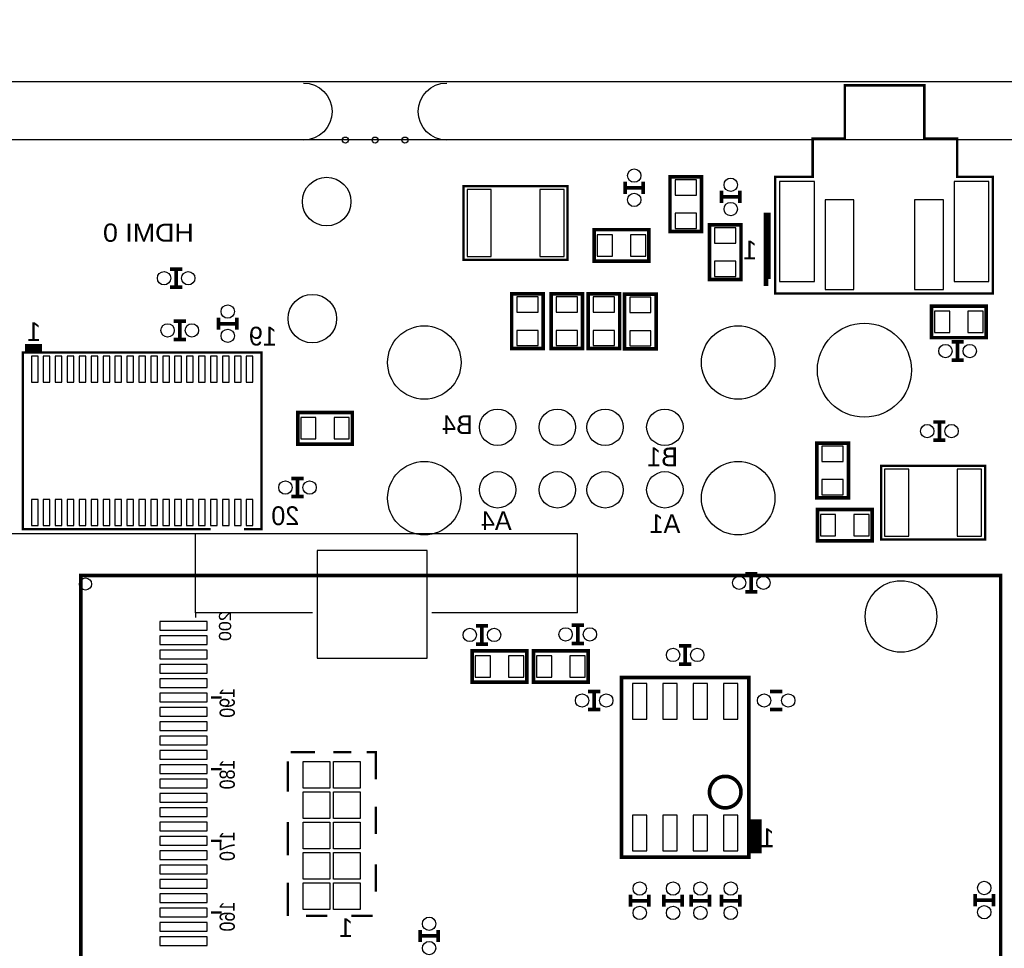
# Model space of a CAD drawing. Extents: x -11 to 131, y -42 to 220.
# Tile 6 of 8: x 34 to 75, y 71 to 110. Entities that reach past the tile are written whole.
import ezdxf
from ezdxf.enums import TextEntityAlignment as Align

# ---------------------------------------------------------------- set-up
doc = ezdxf.new("R2010")
doc.units = 0
for name, color, linetype in [('BOARD_GEOMETR_SILKSCREEN_BOTTO', 3, 'CONTINUOUS'), ('BOARD_GEOMETRY_OUTLINE', 4, 'CONTINUOUS'), ('PACKAGE_GEOMET_SILKSCREEN_BOTT', 5, 'CONTINUOUS'), ('PIN_BOTTOM', 6, 'CONTINUOUS')]:
    doc.layers.add(name, color=color, linetype=linetype)

msp = doc.modelspace()

# ---------------------------------------------------------------- linework, layer by layer
at = {"layer": 'BOARD_GEOMETR_SILKSCREEN_BOTTO', "const_width": 0.1524}
msp.add_lwpolyline([(36.2712, 86.741), (74.7776, 86.741), (74.7776, 19.177), (36.2712, 19.177)], close=True, dxfattribs=at)
at = {"layer": 'BOARD_GEOMETR_SILKSCREEN_BOTTO', "const_width": 0.1016}
for points in [[(45.060108, 79.350108), (46.076108, 79.350108)], [(46.838108, 79.350108), (47.600108, 79.350108)], [(48.616108, 78.207108), (48.616108, 79.350108), (48.235108, 79.350108)], [(44.933108, 77.699108), (44.933108, 78.969108)], [(48.616108, 75.921108), (48.616108, 77.064108)], [(44.933108, 75.032108), (44.933108, 76.429108)], [(48.616108, 73.508108), (48.616108, 74.651108)], [(44.933108, 72.492108), (44.933108, 73.889108)], [(45.695108, 72.492108), (46.584108, 72.492108)], [(47.600108, 72.492108), (48.489108, 72.492108)]]:
    msp.add_lwpolyline(points, dxfattribs=at)
at = {"layer": 'BOARD_GEOMETRY_OUTLINE'}
for points in [[(5.9944, 112.754664), (-2.3876, 112.754664), (-2.3876, 220.1418), (-10.5156, 220.1418), (-10.5156, 0.1778), (-2.37998, 0.1778), (-2.37998, 107.4166), (122.428, 107.4166), (122.387614, -0.0254), (130.515614, -0.0254), (130.515614, 220.160088), (122.387614, 220.160088), (122.428, 112.754664)], [(0, 0), (0, 105.000044), (120.000014, 105.000044), (120.000014, 0)]]:
    msp.add_lwpolyline(points, close=True, dxfattribs=at)
for points in [[(45.593, 107.35818, -1), (45.593, 104.97058)], [(51.5874, 104.97058, -1), (51.5874, 107.35818)]]:
    msp.add_lwpolyline(points, format="xyb", dxfattribs=at)
at = {"layer": 'PACKAGE_GEOMET_SILKSCREEN_BOTT'}
for points, const_width in [([(65.333372, 101.292406), (65.333372, 98.549206), (74.451972, 98.549206), (74.451972, 103.426006), (72.953372, 103.426006), (72.953372, 105.026206), (71.581772, 105.026206), (71.581772, 107.261406), (68.254372, 107.261406), (68.254372, 105.026206), (66.908172, 105.026206), (66.908172, 103.426006), (65.333372, 103.426006), (65.333372, 100.759006), (65.358772, 100.759006)], 0.1016), ([(53.27523, 103.035354), (52.28463, 103.035354), (52.28463, 99.956874), (56.641492, 99.956874), (56.641492, 103.035354), (53.24856, 103.035354)], 0.1016), ([(59.055, 102.7176), (59.055, 103.2256)], 0.1524), ([(59.817, 102.7176), (59.817, 103.2256)], 0.1524), ([(59.817, 102.9716), (59.055, 102.9716)], 0.1524), ([(63.094108, 102.337108), (63.094108, 102.845108)], 0.1524), ([(63.856108, 102.591108), (63.094108, 102.591108)], 0.1524), ([(63.856108, 102.337108), (63.856108, 102.845108)], 0.1524), ([(65.003172, 101.927406), (65.003172, 99.006406), (65.053972, 99.006406)], 0.3048), ([(40.513, 99.568), (40.005, 99.568)], 0.1524), ([(40.259, 99.568), (40.259, 98.806)], 0.1524), ([(40.513, 98.806), (40.005, 98.806)], 0.1524), ([(40.6654, 97.3836), (40.1574, 97.3836)], 0.1524), ([(40.4114, 97.3836), (40.4114, 96.6216)], 0.1524), ([(42.037, 97.536), (42.037, 97.028)], 0.1524), ([(42.037, 97.282), (42.799, 97.282)], 0.1524), ([(42.799, 97.536), (42.799, 97.028)], 0.1524), ([(40.6654, 96.6216), (40.1574, 96.6216)], 0.1524), ([(72.7202, 96.52), (73.2282, 96.52)], 0.1524), ([(72.9742, 95.758), (72.9742, 96.52)], 0.1524), ([(43.09872, 88.679782), (43.83659, 88.679782), (43.83659, 96.079818), (33.83661, 96.079818), (33.83661, 92.679774)], 0.100076), ([(33.936686, 96.279716), (34.63671, 96.279716)], 0.299974), ([(72.7202, 95.758), (73.2282, 95.758)], 0.1524), ([(33.83661, 93.379798), (33.83661, 88.679782), (41.70172, 88.679782)], 0.100076), ([(71.9582, 93.1672), (72.4662, 93.1672)], 0.1524), ([(72.2122, 92.4052), (72.2122, 93.1672)], 0.1524), ([(71.9582, 92.4052), (72.4662, 92.4052)], 0.1524), ([(73.14057, 88.252046), (74.13117, 88.252046), (74.13117, 91.330526), (69.774308, 91.330526), (69.774308, 88.252046), (73.16724, 88.252046)], 0.1016), ([(45.085, 90.805), (45.593, 90.805)], 0.1524), ([(45.339, 90.043), (45.339, 90.805)], 0.1524), ([(45.085, 90.043), (45.593, 90.043)], 0.1524), ([(64.5922, 86.8172), (64.0842, 86.8172)], 0.1524), ([(64.3382, 86.8172), (64.3382, 86.0552)], 0.1524), ([(64.5922, 86.0552), (64.0842, 86.0552)], 0.1524), ([(53.3146, 84.6328), (52.8066, 84.6328)], 0.1524), ([(53.0606, 84.6328), (53.0606, 83.8708)], 0.1524), ([(56.8198, 84.6582), (57.3278, 84.6582)], 0.1524), ([(57.0738, 83.8962), (57.0738, 84.6582)], 0.1524), ([(53.3146, 83.8708), (52.8066, 83.8708)], 0.1524), ([(56.8198, 83.8962), (57.3278, 83.8962)], 0.1524), ([(61.316108, 83.795108), (61.824108, 83.795108)], 0.1524), ([(61.570108, 83.033108), (61.570108, 83.795108)], 0.1524), ([(61.316108, 83.033108), (61.824108, 83.033108)], 0.1524), ([(41.71442, 81.635092), (42.164508, 81.635092)], 0.100076), ([(58.014108, 81.890108), (57.506108, 81.890108)], 0.1524), ([(57.760108, 81.890108), (57.760108, 81.128108)], 0.1524), ([(65.126108, 81.890108), (65.634108, 81.890108)], 0.1524), ([(58.014108, 81.128108), (57.506108, 81.128108)], 0.1524), ([(65.126108, 81.128108), (65.634108, 81.128108)], 0.1524), ([(41.71442, 78.635098), (42.164508, 78.635098)], 0.100076), ([(64.541908, 75.108308), (64.541908, 76.530708)], 0.4572), ([(41.71442, 75.635104), (42.164508, 75.635104)], 0.100076), ([(59.284108, 72.873108), (59.284108, 73.381108)], 0.1524), ([(60.046108, 72.873108), (60.046108, 73.381108)], 0.1524), ([(60.681108, 72.873108), (60.681108, 73.381108)], 0.1524), ([(61.443108, 72.873108), (61.443108, 73.381108)], 0.1524), ([(61.824108, 72.873108), (61.824108, 73.381108)], 0.1524), ([(62.586108, 72.873108), (62.586108, 73.381108)], 0.1524), ([(63.094108, 72.873108), (63.094108, 73.381108)], 0.1524), ([(63.856108, 72.873108), (63.856108, 73.381108)], 0.1524), ([(73.7108, 73.406), (73.7108, 72.898)], 0.1524), ([(74.4728, 73.406), (74.4728, 72.898)], 0.1524), ([(60.046108, 73.127108), (59.284108, 73.127108)], 0.1524), ([(61.443108, 73.127108), (60.681108, 73.127108)], 0.1524), ([(62.586108, 73.127108), (61.824108, 73.127108)], 0.1524), ([(63.856108, 73.127108), (63.094108, 73.127108)], 0.1524), ([(73.7108, 73.152), (74.4728, 73.152)], 0.1524), ([(41.71442, 72.63511), (42.164508, 72.63511)], 0.100076), ([(50.4698, 71.3994), (50.4698, 71.9074)], 0.1524), ([(51.2318, 71.6534), (50.4698, 71.6534)], 0.1524), ([(51.2318, 71.3994), (51.2318, 71.9074)], 0.1524)]:
    msp.add_lwpolyline(points, dxfattribs=dict(at, const_width=const_width))
at = {"layer": 'PACKAGE_GEOMET_SILKSCREEN_BOTT', "const_width": 0.1524}
for points in [[(60.9346, 103.4288), (60.9346, 101.1428), (62.2554, 101.1428), (62.2554, 103.4288)], [(62.5856, 101.4222), (62.5856, 99.1362), (63.9064, 99.1362), (63.9064, 101.4222)], [(57.7596, 99.8982), (60.0456, 99.8982), (60.0456, 101.219), (57.7596, 101.219)], [(54.305708, 98.527108), (54.305708, 96.241108), (55.626508, 96.241108), (55.626508, 98.527108)], [(55.956708, 98.527108), (55.956708, 96.241108), (57.277508, 96.241108), (57.277508, 98.527108)], [(57.506108, 98.527108), (57.506108, 96.241108), (58.826908, 96.241108), (58.826908, 98.527108)], [(59.030108, 98.514408), (59.030108, 96.228408), (60.350908, 96.228408), (60.350908, 98.514408)], [(74.168, 98.0186), (71.882, 98.0186), (71.882, 96.6978), (74.168, 96.6978)], [(45.34916, 92.24518), (47.63516, 92.24518), (47.63516, 93.56598), (45.34916, 93.56598)], [(67.0814, 92.2782), (67.0814, 89.9922), (68.4022, 89.9922), (68.4022, 92.2782)], [(67.1068, 88.1888), (69.3928, 88.1888), (69.3928, 89.5096), (67.1068, 89.5096)], [(52.6542, 82.2706), (54.9402, 82.2706), (54.9402, 83.5914), (52.6542, 83.5914)], [(55.2196, 82.2706), (57.5056, 82.2706), (57.5056, 83.5914), (55.2196, 83.5914)], [(58.903108, 74.955908), (58.903108, 82.474308), (64.237108, 82.474308), (64.237108, 74.955908)]]:
    msp.add_lwpolyline(points, close=True, dxfattribs=at)
at = {"layer": 'PACKAGE_GEOMET_SILKSCREEN_BOTT'}
for points in [[(57.064402, 85.18525), (57.064402, 88.485218), (31.864554, 88.485218), (31.864554, 85.18525)], [(45.964602, 85.18525), (41.064434, 85.18525), (41.064434, 88.485218)], [(41.064434, 85.18525), (41.064434, 84.985098)], [(57.064402, 85.18525), (50.964592, 85.18525)]]:
    msp.add_lwpolyline(points, dxfattribs=at)
at = {"layer": 'PACKAGE_GEOMET_SILKSCREEN_BOTT', "const_width": 0.1524}
msp.add_lwpolyline([(63.906908, 77.673708, 1), (62.586108, 77.673708, 1)], format="xyb", close=True, dxfattribs=at)
at = {"layer": 'PIN_BOTTOM'}
for points in [[(62.0395, 103.3018), (61.1505, 103.3018), (61.1505, 102.6668), (62.0395, 102.6668)], [(66.984372, 103.235506), (65.523872, 103.235506), (65.523872, 99.044506), (66.984372, 99.044506)], [(74.286872, 103.235506), (72.826372, 103.235506), (72.826372, 99.044506), (74.286872, 99.044506)], [(53.4543, 100.1014), (53.4543, 102.8954), (52.4383, 102.8954), (52.4383, 100.1014)], [(56.5023, 100.1014), (56.5023, 102.8954), (55.4863, 102.8954), (55.4863, 100.1014)], [(68.635372, 102.473506), (67.428872, 102.473506), (67.428872, 98.714306), (68.635372, 98.714306)], [(72.381872, 102.473506), (71.175372, 102.473506), (71.175372, 98.714306), (72.381872, 98.714306)], [(62.0395, 101.9048), (61.1505, 101.9048), (61.1505, 101.2698), (62.0395, 101.2698)], [(57.8866, 101.0031), (57.8866, 100.1141), (58.5216, 100.1141), (58.5216, 101.0031)], [(59.2836, 101.0031), (59.2836, 100.1141), (59.9186, 100.1141), (59.9186, 101.0031)], [(63.6905, 101.2952), (62.8015, 101.2952), (62.8015, 100.6602), (63.6905, 100.6602)], [(63.6905, 99.8982), (62.8015, 99.8982), (62.8015, 99.2632), (63.6905, 99.2632)], [(55.410608, 98.400108), (54.521608, 98.400108), (54.521608, 97.765108), (55.410608, 97.765108)], [(57.061608, 98.400108), (56.172608, 98.400108), (56.172608, 97.765108), (57.061608, 97.765108)], [(58.611008, 98.400108), (57.722008, 98.400108), (57.722008, 97.765108), (58.611008, 97.765108)], [(60.135008, 98.387408), (59.246008, 98.387408), (59.246008, 97.752408), (60.135008, 97.752408)], [(72.644, 96.9137), (72.644, 97.8027), (72.009, 97.8027), (72.009, 96.9137)], [(74.041, 96.9137), (74.041, 97.8027), (73.406, 97.8027), (73.406, 96.9137)], [(55.410608, 97.003108), (54.521608, 97.003108), (54.521608, 96.368108), (55.410608, 96.368108)], [(57.061608, 97.003108), (56.172608, 97.003108), (56.172608, 96.368108), (57.061608, 96.368108)], [(58.611008, 97.003108), (57.722008, 97.003108), (57.722008, 96.368108), (58.611008, 96.368108)], [(60.135008, 96.990408), (59.246008, 96.990408), (59.246008, 96.355408), (60.135008, 96.355408)], [(34.476182, 95.925894), (34.196782, 95.925894), (34.196782, 94.833694), (34.476182, 94.833694)], [(34.976308, 95.925894), (34.696908, 95.925894), (34.696908, 94.833694), (34.976308, 94.833694)], [(35.47618, 95.925894), (35.19678, 95.925894), (35.19678, 94.833694), (35.47618, 94.833694)], [(35.976306, 95.925894), (35.696906, 95.925894), (35.696906, 94.833694), (35.976306, 94.833694)], [(36.476178, 95.925894), (36.196778, 95.925894), (36.196778, 94.833694), (36.476178, 94.833694)], [(36.976304, 95.925894), (36.696904, 95.925894), (36.696904, 94.833694), (36.976304, 94.833694)], [(37.476176, 95.925894), (37.196776, 95.925894), (37.196776, 94.833694), (37.476176, 94.833694)], [(37.976302, 95.925894), (37.696902, 95.925894), (37.696902, 94.833694), (37.976302, 94.833694)], [(38.476174, 95.925894), (38.196774, 95.925894), (38.196774, 94.833694), (38.476174, 94.833694)], [(38.9763, 95.925894), (38.6969, 95.925894), (38.6969, 94.833694), (38.9763, 94.833694)], [(39.476426, 95.925894), (39.197026, 95.925894), (39.197026, 94.833694), (39.476426, 94.833694)], [(39.976298, 95.925894), (39.696898, 95.925894), (39.696898, 94.833694), (39.976298, 94.833694)], [(40.476424, 95.925894), (40.197024, 95.925894), (40.197024, 94.833694), (40.476424, 94.833694)], [(40.976296, 95.925894), (40.696896, 95.925894), (40.696896, 94.833694), (40.976296, 94.833694)], [(41.476422, 95.925894), (41.197022, 95.925894), (41.197022, 94.833694), (41.476422, 94.833694)], [(41.976294, 95.925894), (41.696894, 95.925894), (41.696894, 94.833694), (41.976294, 94.833694)], [(42.47642, 95.925894), (42.19702, 95.925894), (42.19702, 94.833694), (42.47642, 94.833694)], [(42.976292, 95.925894), (42.696892, 95.925894), (42.696892, 94.833694), (42.976292, 94.833694)], [(43.476418, 95.925894), (43.197018, 95.925894), (43.197018, 94.833694), (43.476418, 94.833694)], [(45.47616, 93.35008), (45.47616, 92.46108), (46.11116, 92.46108), (46.11116, 93.35008)], [(46.87316, 93.35008), (46.87316, 92.46108), (47.50816, 92.46108), (47.50816, 93.35008)], [(68.1863, 92.1512), (67.2973, 92.1512), (67.2973, 91.5162), (68.1863, 91.5162)], [(69.9135, 91.186), (69.9135, 88.392), (70.9295, 88.392), (70.9295, 91.186)], [(72.9615, 91.186), (72.9615, 88.392), (73.9775, 88.392), (73.9775, 91.186)], [(68.1863, 90.7542), (67.2973, 90.7542), (67.2973, 90.1192), (68.1863, 90.1192)], [(34.476182, 89.925906), (34.196782, 89.925906), (34.196782, 88.833706), (34.476182, 88.833706)], [(34.976308, 89.925906), (34.696908, 89.925906), (34.696908, 88.833706), (34.976308, 88.833706)], [(35.47618, 89.925906), (35.19678, 89.925906), (35.19678, 88.833706), (35.47618, 88.833706)], [(35.976306, 89.925906), (35.696906, 89.925906), (35.696906, 88.833706), (35.976306, 88.833706)], [(36.476178, 89.925906), (36.196778, 89.925906), (36.196778, 88.833706), (36.476178, 88.833706)], [(36.976304, 89.925906), (36.696904, 89.925906), (36.696904, 88.833706), (36.976304, 88.833706)], [(37.476176, 89.925906), (37.196776, 89.925906), (37.196776, 88.833706), (37.476176, 88.833706)], [(37.976302, 89.925906), (37.696902, 89.925906), (37.696902, 88.833706), (37.976302, 88.833706)], [(38.476174, 89.925906), (38.196774, 89.925906), (38.196774, 88.833706), (38.476174, 88.833706)], [(38.9763, 89.925906), (38.6969, 89.925906), (38.6969, 88.833706), (38.9763, 88.833706)], [(39.476426, 89.925906), (39.197026, 89.925906), (39.197026, 88.833706), (39.476426, 88.833706)], [(39.976298, 89.925906), (39.696898, 89.925906), (39.696898, 88.833706), (39.976298, 88.833706)], [(40.476424, 89.925906), (40.197024, 89.925906), (40.197024, 88.833706), (40.476424, 88.833706)], [(40.976296, 89.925906), (40.696896, 89.925906), (40.696896, 88.833706), (40.976296, 88.833706)], [(41.476422, 89.925906), (41.197022, 89.925906), (41.197022, 88.833706), (41.476422, 88.833706)], [(41.976294, 89.925906), (41.696894, 89.925906), (41.696894, 88.833706), (41.976294, 88.833706)], [(42.47642, 89.925906), (42.19702, 89.925906), (42.19702, 88.833706), (42.47642, 88.833706)], [(42.976292, 89.925906), (42.696892, 89.925906), (42.696892, 88.833706), (42.976292, 88.833706)], [(43.476418, 89.925906), (43.197018, 89.925906), (43.197018, 88.833706), (43.476418, 88.833706)], [(67.2338, 89.2937), (67.2338, 88.4047), (67.8688, 88.4047), (67.8688, 89.2937)], [(68.6308, 89.2937), (68.6308, 88.4047), (69.2658, 88.4047), (69.2658, 89.2937)], [(50.76317, 87.783162), (46.16577, 87.783162), (46.16577, 83.287362), (50.76317, 83.287362)], [(41.555162, 84.812886), (39.573962, 84.812886), (39.573962, 84.457286), (41.555162, 84.457286)], [(41.555162, 84.212938), (39.573962, 84.212938), (39.573962, 83.857338), (41.555162, 83.857338)], [(41.555162, 83.61299), (39.573962, 83.61299), (39.573962, 83.25739), (41.555162, 83.25739)], [(52.7812, 83.3755), (52.7812, 82.4865), (53.4162, 82.4865), (53.4162, 83.3755)], [(54.1782, 83.3755), (54.1782, 82.4865), (54.8132, 82.4865), (54.8132, 83.3755)], [(55.3466, 83.3755), (55.3466, 82.4865), (55.9816, 82.4865), (55.9816, 83.3755)], [(56.7436, 83.3755), (56.7436, 82.4865), (57.3786, 82.4865), (57.3786, 83.3755)], [(41.555162, 83.013042), (39.573962, 83.013042), (39.573962, 82.657442), (41.555162, 82.657442)], [(41.555162, 82.413094), (39.573962, 82.413094), (39.573962, 82.057494), (41.555162, 82.057494)], [(59.360308, 80.721708), (59.969908, 80.721708), (59.969908, 82.220308), (59.360308, 82.220308)], [(60.630308, 80.721708), (61.239908, 80.721708), (61.239908, 82.220308), (60.630308, 82.220308)], [(61.900308, 80.721708), (62.509908, 80.721708), (62.509908, 82.220308), (61.900308, 82.220308)], [(63.170308, 80.721708), (63.779908, 80.721708), (63.779908, 82.220308), (63.170308, 82.220308)], [(41.555162, 81.812892), (39.573962, 81.812892), (39.573962, 81.457292), (41.555162, 81.457292)], [(41.555162, 81.212944), (39.573962, 81.212944), (39.573962, 80.857344), (41.555162, 80.857344)], [(41.555162, 80.612996), (39.573962, 80.612996), (39.573962, 80.257396), (41.555162, 80.257396)], [(41.555162, 80.013048), (39.573962, 80.013048), (39.573962, 79.657448), (41.555162, 79.657448)], [(41.555162, 79.4131), (39.573962, 79.4131), (39.573962, 79.0575), (41.555162, 79.0575)], [(41.555162, 78.812898), (39.573962, 78.812898), (39.573962, 78.457298), (41.555162, 78.457298)], [(46.6979, 77.839316), (45.5803, 77.839316), (45.5803, 78.956916), (46.6979, 78.956916)], [(47.9679, 77.839316), (46.8503, 77.839316), (46.8503, 78.956916), (47.9679, 78.956916)], [(41.555162, 78.21295), (39.573962, 78.21295), (39.573962, 77.85735), (41.555162, 77.85735)], [(41.555162, 77.613002), (39.573962, 77.613002), (39.573962, 77.257402), (41.555162, 77.257402)], [(46.6979, 76.569316), (45.5803, 76.569316), (45.5803, 77.686916), (46.6979, 77.686916)], [(47.9679, 76.569316), (46.8503, 76.569316), (46.8503, 77.686916), (47.9679, 77.686916)], [(41.555162, 77.013054), (39.573962, 77.013054), (39.573962, 76.657454), (41.555162, 76.657454)], [(59.360308, 75.209908), (59.969908, 75.209908), (59.969908, 76.708508), (59.360308, 76.708508)], [(60.630308, 75.209908), (61.239908, 75.209908), (61.239908, 76.708508), (60.630308, 76.708508)], [(61.900308, 75.209908), (62.509908, 75.209908), (62.509908, 76.708508), (61.900308, 76.708508)], [(63.170308, 75.209908), (63.779908, 75.209908), (63.779908, 76.708508), (63.170308, 76.708508)], [(41.555162, 76.412852), (39.573962, 76.412852), (39.573962, 76.057252), (41.555162, 76.057252)], [(46.6979, 75.299316), (45.5803, 75.299316), (45.5803, 76.416916), (46.6979, 76.416916)], [(47.9679, 75.299316), (46.8503, 75.299316), (46.8503, 76.416916), (47.9679, 76.416916)], [(41.555162, 75.812904), (39.573962, 75.812904), (39.573962, 75.457304), (41.555162, 75.457304)], [(41.555162, 75.212956), (39.573962, 75.212956), (39.573962, 74.857356), (41.555162, 74.857356)], [(46.6979, 74.029316), (45.5803, 74.029316), (45.5803, 75.146916), (46.6979, 75.146916)], [(47.9679, 74.029316), (46.8503, 74.029316), (46.8503, 75.146916), (47.9679, 75.146916)], [(41.555162, 74.613008), (39.573962, 74.613008), (39.573962, 74.257408), (41.555162, 74.257408)], [(41.555162, 74.01306), (39.573962, 74.01306), (39.573962, 73.65746), (41.555162, 73.65746)], [(46.6979, 72.759316), (45.5803, 72.759316), (45.5803, 73.876916), (46.6979, 73.876916)], [(47.9679, 72.759316), (46.8503, 72.759316), (46.8503, 73.876916), (47.9679, 73.876916)], [(41.555162, 73.412858), (39.573962, 73.412858), (39.573962, 73.057258), (41.555162, 73.057258)], [(41.555162, 72.81291), (39.573962, 72.81291), (39.573962, 72.45731), (41.555162, 72.45731)], [(41.555162, 72.212962), (39.573962, 72.212962), (39.573962, 71.857362), (41.555162, 71.857362)], [(41.555162, 71.613014), (39.573962, 71.613014), (39.573962, 71.257414), (41.555162, 71.257414)]]:
    msp.add_lwpolyline(points, close=True, dxfattribs=at)
for centre, radius in [((47.3456, 104.97058), 0.127), ((48.5902, 104.97058), 0.127), ((49.8348, 104.97058), 0.127), ((59.436, 103.4796), 0.2794), ((46.560232, 102.39502), 1.016), ((63.475108, 103.099108), 0.2794), ((59.436, 102.4636), 0.2794), ((63.475108, 102.083108), 0.2794), ((39.751, 99.187), 0.2794), ((40.767, 99.187), 0.2794), ((45.96003, 97.495106), 1.016), ((42.418, 97.79), 0.2794), ((69.073014, 95.338646), 1.9685), ((39.9034, 97.0026), 0.2794), ((40.9194, 97.0026), 0.2794), ((42.418, 96.774), 0.2794), ((50.648616, 95.658178), 1.5367), ((63.788798, 95.658178), 1.5367), ((72.4662, 96.139), 0.2794), ((73.4822, 96.139), 0.2794), ((53.718714, 92.948252), 0.762), ((56.218582, 92.948252), 0.762), ((58.218578, 92.948252), 0.762), ((60.7187, 92.948252), 0.762), ((71.7042, 92.7862), 0.2794), ((72.7202, 92.7862), 0.2794), ((50.648616, 89.97823), 1.5367), ((63.788798, 89.97823), 1.5367), ((44.831, 90.424), 0.2794), ((45.847, 90.424), 0.2794), ((53.718714, 90.328242), 0.762), ((56.218582, 90.328242), 0.762), ((58.218578, 90.328242), 0.762), ((60.7187, 90.328242), 0.762), ((36.464494, 86.385146), 0.254), ((63.8302, 86.4362), 0.2794), ((64.8462, 86.4362), 0.2794), ((70.604126, 85.0265), 1.4986), ((52.5526, 84.2518), 0.2794), ((53.5686, 84.2518), 0.2794), ((56.5658, 84.2772), 0.2794), ((57.5818, 84.2772), 0.2794), ((61.062108, 83.414108), 0.2794), ((62.078108, 83.414108), 0.2794), ((57.252108, 81.509108), 0.2794), ((58.268108, 81.509108), 0.2794), ((64.872108, 81.509108), 0.2794), ((65.888108, 81.509108), 0.2794), ((59.665108, 73.635108), 0.2794), ((61.062108, 73.635108), 0.2794), ((62.205108, 73.635108), 0.2794), ((63.475108, 73.635108), 0.2794), ((74.0918, 73.66), 0.2794), ((59.665108, 72.619108), 0.2794), ((61.062108, 72.619108), 0.2794), ((62.205108, 72.619108), 0.2794), ((63.475108, 72.619108), 0.2794), ((74.0918, 72.644), 0.2794), ((50.8508, 72.1614), 0.2794), ((50.8508, 71.1454), 0.2794)]:
    msp.add_circle(centre, radius, dxfattribs=at)

# ---------------------------------------------------------------- texts
at = {"layer": 'BOARD_GEOMETR_SILKSCREEN_BOTTO', "text_generation_flag": 2, "width": 1.1}
msp.add_text('HDMI 0', height=0.762, dxfattribs=at).set_placement((40.9956, 100.711))
at = {"layer": 'PACKAGE_GEOMET_SILKSCREEN_BOTT', "text_generation_flag": 2}
for s, p in [('1', (64.577468, 99.977448)), ('1', (34.59861, 96.5581)), ('19', (44.4754, 96.3676)), ('B4', (52.680108, 92.659708)), ('B1', (61.265308, 91.313508)), ('20', (45.4152, 88.8492)), ('A4', (54.305708, 88.646508)), ('A1', (61.366908, 88.519508)), ('1', (65.308988, 75.367388))]:
    msp.add_text(s, height=0.7874, dxfattribs=at).set_placement(p)
for s, height, width, p in [('200', 0.510032, 1.095618, (42.560494, 85.243162)), ('190', 0.635, 0.88, (42.714418, 82.035142)), ('180', 0.635, 0.88, (42.714418, 79.035148)), ('170', 0.635, 0.88, (42.714418, 76.035154)), ('160', 0.635, 0.88, (42.714418, 73.085198))]:
    msp.add_text(s, height=height, rotation=90, dxfattribs=dict(at, width=width)).set_placement(p)
msp.add_text('1', height=0.7874, dxfattribs=at).set_placement((47.371508, 71.603108), align=Align.CENTER)

doc.saveas('drawing.dxf')
